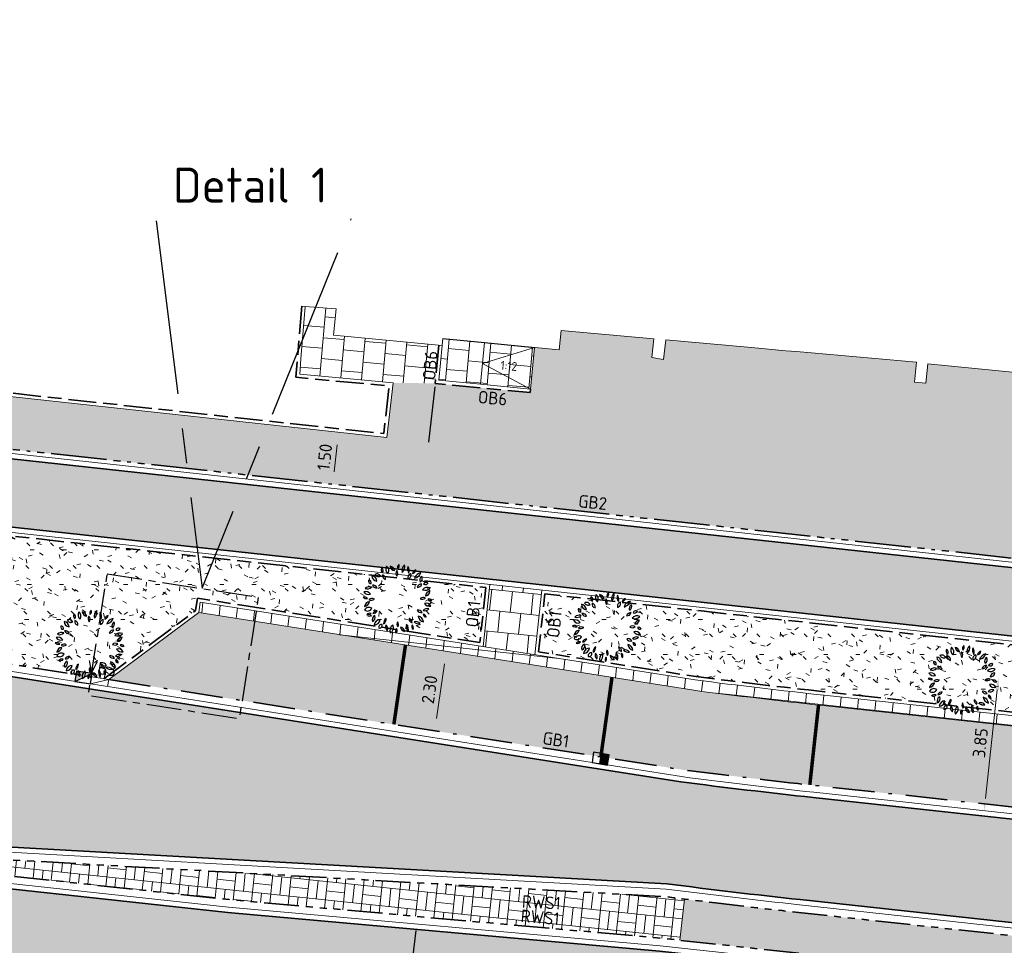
# Model space of a CAD drawing. Header units: metres. Extents: x 196651 to 397723, y 354703 to 710691.
# Tile 186 of 256: x 197932 to 197960, y 356130 to 356156. Entities that reach past the tile are written whole.
import ezdxf
from ezdxf.enums import TextEntityAlignment as Align

# ---------------------------------------------------------------- set-up
doc = ezdxf.new("R2010")
doc.units = ezdxf.units.M
doc.header["$MEASUREMENT"] = 0
for name, pattern in [('VH-GELEIDEBAND_70X200', [20, 12, -4, 0, -4]), ('VH-OPSLUITBAND_100X200', [16, 8, -2, 4, -2]), ('VH-RIJWIELPADBAND_410X225', [28, 16, -2, 2, -2, 0, -2, 2, -2]), ('VH-RWSBAND_110X220', [24, 10, -2, 2, -2, 2, -2, 2, -2]), ('VH-TROTTOIRBAND_180-200', [20, 10, -2, 2, -2, 2, -2]), ('VW-1-1_STREEP', [2, 1, -1]), ('XX-CENTER', [8, 5, -1, 1, -1])]:
    doc.linetypes.add(name, pattern=pattern)
for name, color, linetype in [('N-WE-GR-BOOM', 96, 'Continuous'), ('N-WE-RI-HWA_KOLK_GELEIDEBAND-S', 130, 'Continuous'), ('N-WE-RI-HWA_KOLK_TROTTOIR-S', 150, 'Continuous'), ('N-WE-VW-MARKERING_PARKEERVAKSCHEIDING-G', 7, 'VW-1-1_STREEP'), ('X-XX-AL-VERWIJZING_DETAIL', 3, 'XX-CENTER')]:
    doc.layers.add(name, color=color, linetype=linetype)
for name, color, linetype, lineweight in [('N-WE-GR-GRAS_BERM-A', 86, 'Continuous', 5), ('N-WE-VH-GOOT_TEGEL-G', 170, 'Continuous', 35), ('N-WE-VH-KANTOPSLUITING_GELEIDEBAND_70X200-G', 6, 'VH-GELEIDEBAND_70X200', 35), ('N-WE-VH-KANTOPSLUITING_OPSLUITBAND_100X200-G', 5, 'VH-OPSLUITBAND_100X200', 35), ('N-WE-VH-KANTOPSLUITING_RIJWIELPADBAND_410X250-G', 5, 'VH-RIJWIELPADBAND_410X225', 35), ('N-WE-VH-KANTOPSLUITING_TEKST-T', 7, 'VH-OPSLUITBAND_100X200', 35), ('N-WE-VH-KANTOPSLUITING_TROTTOIRBAND_180 200-G', 6, 'VH-TROTTOIRBAND_180-200', 35), ('N-WE-VH-KANTOPSLUITING_TROTTOIRBAND_RWS_110 220-G', 6, 'VH-RWSBAND_110X220', 35), ('N-WE-VH-KANTVERHARDING-G', 1, 'Continuous', 5), ('N-WE-VH-VERHARDING_ASFALT_DEKLAAG-G_ZWART', 252, 'Continuous', 5), ('N-WE-VH-VERHARDING_TEGEL-400X400X45-A', 252, 'Continuous', 18), ('N-WE-VH-VERHARDING_TEGEL-A', 252, 'Continuous', 5), ('N-WE-VH_BETON_PRINTBETON-A', 252, 'Continuous', 5), ('X-XX-AL-AANPIJLING-M', 7, 'Continuous', 18)]:
    doc.layers.add(name, color=color, linetype=linetype, lineweight=lineweight)
doc.layers.add('N-WE-VH-VERHARDING_ASFALT_DEKLAAG-G_ROOD', color=7, linetype='Continuous', lineweight=5, true_color=0xbf4040)
doc.layers.add('N-WE-VH-VERHARDING_BETONSTRAATSTEEN-PARKEREN_A', color=7, linetype='Continuous', lineweight=5, true_color=0x3a3a3a)
doc.layers.add('X-XX-AL-HULPLIJNEN', color=4, linetype='Continuous', lineweight=25, plot=False)
doc.styles.add('ATT', font='romans.shx')
doc.styles.add('NLCS-ISO', font='NLCS-ISO.ttf')
doc.styles.add('NLCS-ISO-M200-T18', font='NLCS-ISO.ttf')
doc.dimstyles.new('NLCS-M200-T18-PIJL', dxfattribs={"dimscale": 0.2, "dimtxt": 1.8, "dimasz": 1.8, "dimexe": 2, "dimexo": 2, "dimgap": 0.7, "dimtad": 1, "dimzin": 0, "dimdsep": 46, "dimtxsty": 'NLCS-ISO-M200-T18', "dimcen": 0, "dimdle": 2, "dimse1": 1, "dimse2": 1, "dimclrd": 256, "dimclre": 256, "dimclrt": 256, "dimadec": 1, "dimazin": 0, "dimtfac": 1, "dimtofl": 0, "dimtmove": 1, "dimatfit": 0, "dimfxl": 2, "dimfxlon": 1, "dimtfillclr": 254, "dimtolj": 1, "dimtzin": 0, "dimlwd": 18, "dimlwe": 18, "dimarcsym": 0})
pattern_1 = [(0, (0, 0), (1, 1), [0.12, -0.8]), (45, (0.4, 0.2), (-0.113137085, 1.8667619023), [0.12, -0.8]), (30, (0.08, 0.12), (0.2274613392, 1.2860254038), [0.12, -0.8]), (15, (0.32, 0.48), (0.3856270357, 0.724494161), [0.12, -0.8]), (135, (0.16, 2), (-0.02828427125, -0.6505382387), [0.12, -0.8]), (150, (1.2, 0.4), (0.2156921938, -0.5864101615), [0.12, -0.8]), (165, (0.24, 0.04), (0.1434520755, -0.7010146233), [0.12, -0.8]), (85, (0.4, 0.4), (-0.8726773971, 1.0400164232), [0.12, -0.8]), (100, (0, 0), (-1.1121176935, 0.7787131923), [0.12, -0.8])]

# ---------------------------------------------------------------- blocks, each defined once
blk = doc.blocks.new('*D1740')
at = {"layer": 'Defpoints', "color": 0, "ltscale": 0.2, "transparency": 16777216}
for p in [(197944.217, 356138.087), (197944.217, 356138.087), (197943.888, 356135.81)]:
    blk.add_point(p, dxfattribs=at)
at = {"layer": 'X-XX-AL-AANPIJLING-M', "linetype": 'Continuous', "lineweight": 18, "ltscale": 0.2, "transparency": 16777216}
blk.add_line((197943.94, 356136.166), (197944.165, 356137.73), dxfattribs=at)
at = {"layer": 'X-XX-AL-AANPIJLING-M', "ltscale": 0.2, "transparency": 16777216}
for points in [[(197944.106, 356137.739), (197944.225, 356137.722), (197944.217, 356138.087)], [(197943.88, 356136.175), (197943.999, 356136.158), (197943.888, 356135.81)]]:
    blk.add_solid(points, dxfattribs=at)
at = {"layer": 'X-XX-AL-AANPIJLING-M', "ltscale": 0.2, "transparency": 16777216, "insert": (197943.736, 356136.994), "char_height": 0.36, "attachment_point": 5, "rotation": 81.7923, "style": 'NLCS-ISO-M200-T18'}
blk.add_mtext('\\A1;2.30', dxfattribs=at)
blk = doc.blocks.new('TEKST TB')
at = {"style": 'NLCS-ISO'}
blk.add_attdef('TEKST_TROTTOIRBANDEN', text='', height=0.36, rotation=0.3407, dxfattribs=at).set_placement((0, 0), align=Align.BOTTOM_CENTER)
blk = doc.blocks.new('*D1779')
at = {"layer": 'Defpoints', "color": 0, "ltscale": 0.2, "transparency": 16777216}
for p in [(197960.057, 356137.344), (197960.057, 356137.344), (197959.641, 356133.517)]:
    blk.add_point(p, dxfattribs=at)
at = {"layer": 'X-XX-AL-AANPIJLING-M', "linetype": 'Continuous', "lineweight": 18, "ltscale": 0.2, "transparency": 16777216}
blk.add_line((197959.68, 356133.875), (197960.018, 356136.986), dxfattribs=at)
at = {"layer": 'X-XX-AL-AANPIJLING-M', "ltscale": 0.2, "transparency": 16777216}
for points in [[(197959.958, 356136.993), (197960.077, 356136.98), (197960.057, 356137.344)], [(197959.62, 356133.881), (197959.739, 356133.868), (197959.641, 356133.517)]]:
    blk.add_solid(points, dxfattribs=at)
at = {"layer": 'X-XX-AL-AANPIJLING-M', "ltscale": 0.2, "transparency": 16777216, "insert": (197959.531, 356135.465), "char_height": 0.36, "attachment_point": 5, "rotation": 83.7984, "style": 'NLCS-ISO-M200-T18'}
blk.add_mtext('\\A1;3.85', dxfattribs=at)
blk = doc.blocks.new('N-SRI-HWA-KOLK_RWS-SO')
at = {"ltscale": 0.1}
blk.add_hatch(color=256, dxfattribs=at).paths.add_polyline_path([(0, -0.75), (1.125, -0.75), (1.125, 0.75), (0, 0.75)])
blk.add_line((0, -0.75), (0, 0.75), dxfattribs=at)
at = {"flags": 128}
blk.add_lwpolyline([(-1.125, -0.75), (1.125, -0.75), (1.125, 0.75), (-1.125, 0.75)], close=True, dxfattribs=at)
at = {"ltscale": 0.1, "flags": 128}
blk.add_lwpolyline([(0, -0.75), (1.125, -0.75), (1.125, 0.75), (0, 0.75)], close=True, dxfattribs=at)
blk = doc.blocks.new('N-SRI-HWA-KOLK_TROTTOIR-SO')
blk.add_hatch(color=256).paths.add_polyline_path([(1.125, 0.75), (-1.125, 0.75), (-1.125, -0.75)])
blk.add_line((-1.125, -0.75), (1.125, 0.75))
at = {"flags": 128}
blk.add_lwpolyline([(-1.125, -0.75), (1.125, -0.75), (1.125, 0.75), (-1.125, 0.75)], close=True, dxfattribs=at)
blk = doc.blocks.new('12PPLT06')
at = {"color": 0, "linetype": 'ByBlock'}
for centre, radius, start, end in [((-0.192, 0.414), 0.0451, 146.8151, 244.0193), ((-0.25, 0.399), 0.0451, 326.8151, 64.0193), ((-0.086, 0.428), 0.0835, 149.4737, 231.7586), ((-0.21, 0.405), 0.0835, 329.4737, 51.7586), ((-0.123, 0.388), 0.0817, 12.306, 79.6849), ((-0.029, 0.486), 0.0817, 192.306, 259.6849), ((0.05, 0.45), 0.0524, 125.4093, 202.7101), ((-0.029, 0.473), 0.0524, 305.4093, 22.7101), ((0.177, 0.407), 0.114, 133.8117, 194.3077), ((-0.012, 0.461), 0.114, 313.8117, 14.3077), ((0.257, 0.429), 0.114, 163.4642, 212.7906), ((0.052, 0.4), 0.114, 343.4642, 32.7906), ((-0.379, 0.248), 0.0818, 3.3189, 83.1904), ((-0.288, 0.334), 0.0818, 183.3189, 263.1904), ((-0.298, 0.299), 0.0582, 25.4537, 116.6852), ((-0.272, 0.376), 0.0582, 205.4537, 296.6852), ((-0.162, 0.334), 0.0557, 168.8066, 257.6391), ((-0.228, 0.29), 0.0557, 348.8066, 77.6391), ((0.041, 0.368), 0.0664, 145.5248, 220.8327), ((-0.064, 0.362), 0.0664, 325.5248, 40.8327), ((0.204, 0.305), 0.0573, 103.8914, 198.9039), ((0.136, 0.342), 0.0573, 283.8914, 18.9039), ((0.197, 0.428), 0.0672, 284.1004, 348.465), ((0.279, 0.349), 0.0672, 104.1004, 168.465), ((0.223, 0.413), 0.118, 280.3005, 340.4476), ((0.355, 0.258), 0.118, 100.3005, 160.4476), ((0.38, 0.27), 0.064, 122.5817, 207.18), ((0.289, 0.295), 0.064, 302.5817, 27.18), ((-0.403, 0.088), 0.0847, 69.7201, 135.6489), ((-0.434, 0.226), 0.0847, 249.7201, 315.6489), ((-0.381, 0.255), 0.0369, 163.4933, 274.4697), ((-0.414, 0.229), 0.0369, 343.4933, 94.4697), ((-0.353, 0.134), 0.0631, 22.5723, 98.3335), ((-0.304, 0.22), 0.0631, 202.5723, 278.3335), ((0.283, 0.231), 0.0663, 266.0282, 341.3698), ((0.341, 0.144), 0.0663, 86.0282, 161.3698), ((0.43, 0.073), 0.0919, 64.7353, 140.5781), ((0.398, 0.214), 0.0919, 244.7353, 320.5781), ((0.413, 0.191), 0.0446, 59.9815, 155.6676), ((0.395, 0.248), 0.0446, 239.9815, 335.6676), ((-0.475, -0.037), 0.063, 44.2576, 108.5927), ((-0.45, 0.067), 0.063, 224.2577, 288.5927), ((-0.456, 0.025), 0.08, 30.9482, 110.5784), ((-0.415, 0.141), 0.08, 210.9482, 290.5784), ((-0.368, -0.065), 0.0699, 60.5095, 129.292), ((0.366, -0.046), 0.065, 58.8748, 131.2135), ((0.357, 0.058), 0.065, 238.8748, 311.2135), ((0.397, 0.111), 0.0659, 270.2529, 353.5221), ((0.463, 0.038), 0.0659, 90.2529, 173.5221), ((-0.386, -0.131), 0.0923, 100.8762, 165.4479), ((-0.492, -0.017), 0.0923, 280.8762, 345.4479), ((-0.411, -0.196), 0.0728, 54.9745, 151.3792), ((-0.433, -0.102), 0.0728, 234.9745, 331.3792), ((-0.378, 0.05), 0.0699, 240.5095, 309.292), ((0.425, -0.213), 0.0753, 71.3712, 141.7535), ((0.39, -0.095), 0.0753, 251.3712, 321.7535), ((0.407, -0.143), 0.0814, 29.1952, 106.7189), ((0.455, -0.025), 0.0814, 209.1952, 286.7189), ((0.45, -0.045), 0.0446, 28.1981, 112.1918), ((0.473, 0.017), 0.0446, 208.1981, 292.1918), ((-0.399, -0.266), 0.0584, 71.8192, 140.0818), ((-0.425, -0.173), 0.0584, 251.8192, 320.0818), ((-0.301, -0.3), 0.065, 113.4753, 203.456), ((-0.386, -0.266), 0.065, 293.4753, 23.456), ((-0.296, -0.233), 0.0625, 87.1724, 157.2365), ((-0.351, -0.146), 0.0625, 267.1724, 337.2365), ((-0.121, -0.348), 0.0799, 122.8873, 186.7253), ((-0.244, -0.29), 0.0799, 302.8873, 6.7253), ((0.296, -0.226), 0.0644, 28.8072, 103.9199), ((0.337, -0.133), 0.0644, 208.8072, 283.9199), ((0.392, -0.236), 0.0968, 186.5487, 256.8911), ((0.274, -0.341), 0.0968, 6.5487, 76.8911), ((0.41, -0.22), 0.0422, 179.2557, 267.6287), ((0.366, -0.262), 0.0422, 359.2557, 87.6287), ((-0.25, -0.387), 0.0888, 91.6328, 172.0268), ((-0.34, -0.286), 0.0888, 271.6328, 352.0268), ((-0.231, -0.408), 0.041, 76.5419, 193.4774), ((-0.261, -0.378), 0.041, 256.5419, 13.4774), ((-0.098, -0.398), 0.0759, 159.117, 230.3606), ((-0.218, -0.429), 0.0759, 339.117, 50.3606), ((-0.02, -0.454), 0.0906, 122.117, 201.7275), ((-0.152, -0.411), 0.0906, 302.117, 21.7275), ((0.053, -0.36), 0.0628, 148.7877, 221.5977), ((-0.048, -0.37), 0.0628, 328.7877, 41.5977), ((0.112, -0.398), 0.0705, 185.3196, 260.419), ((0.03, -0.474), 0.0705, 5.3196, 80.419), ((0.247, -0.395), 0.123, 165.2071, 218.3217), ((0.031, -0.44), 0.123, 345.2071, 38.3217), ((0.222, -0.289), 0.0586, 173.65, 254.6514), ((0.148, -0.339), 0.0586, 353.65, 74.6514), ((0.256, -0.394), 0.0536, 156.7754, 231.288), ((0.173, -0.415), 0.0536, 336.7754, 51.288), ((0.258, -0.405), 0.0806, 38.6962, 106.2415), ((0.298, -0.277), 0.0806, 218.6962, 286.2415), ((0.021, -0.467), 0.0521, 129.7475, 206.0709), ((-0.059, -0.45), 0.0521, 309.7475, 26.0709)]:
    blk.add_arc(centre, radius, start, end, dxfattribs=at)
at = {"color": 0, "linetype": 'ByBlock', "style": 'ATT'}
for tag, p, flags in [('ITEM', (-0.911, -3.046), 3), ('ROOM_NUMBER', (-0.911, -4.379), 1)]:
    blk.add_attdef(tag, p, '', height=1, dxfattribs=dict(at, flags=flags))
blk = doc.blocks.new('*D1776')
at = {"layer": 'Defpoints', "color": 0, "transparency": 16777216}
for p in [(197940.858, 356144.399), (197941.128, 356144.37), (197940.696, 356142.908)]:
    blk.add_point(p, dxfattribs=at)
at = {"layer": 'X-XX-AL-AANPIJLING-M', "linetype": 'Continuous', "lineweight": 18, "transparency": 16777216}
blk.add_line((197941.005, 356143.236), (197941.089, 356144.012), dxfattribs=at)
at = {"layer": 'X-XX-AL-AANPIJLING-M', "transparency": 16777216}
for points in [[(197941.029, 356144.018), (197941.149, 356144.005), (197941.128, 356144.37)], [(197940.945, 356143.243), (197941.064, 356143.23), (197940.966, 356142.879)]]:
    blk.add_solid(points, dxfattribs=at)
at = {"layer": 'X-XX-AL-AANPIJLING-M', "transparency": 16777216, "insert": (197940.729, 356143.659), "char_height": 0.36, "attachment_point": 5, "rotation": 83.7975, "style": 'NLCS-ISO-M200-T18'}
blk.add_mtext('\\A1;1.50', dxfattribs=at)

msp = doc.modelspace()

# ---------------------------------------------------------------- hatches: boundary and pattern name
at = {"layer": 'N-WE-GR-GRAS_BERM-A'}
h = msp.add_hatch(dxfattribs=at)
h.set_pattern_fill('AGR-GRAS_01', color=256, scale=0.04, pattern_type=2)
h.set_pattern_definition(pattern_1)
h.paths.add_polyline_path([(197921.472, 356142.513), (197921.365, 356141.531), (197922.636, 356140.614), (197922.473, 356139.115), (197923.698, 356138.981), (197934.398, 356137.301), (197937.025, 356139.257), (197937.077, 356139.613), (197945.182, 356138.34), (197945.353, 356139.917)])
h = msp.add_hatch(dxfattribs=at)
h.set_pattern_fill('AGR-GRAS_01', color=256, scale=0.04, pattern_type=2)
h.set_pattern_definition(pattern_1)
h.paths.add_polyline_path([(197963.245, 356137.973), (197947.043, 356139.734), (197946.863, 356138.076), (197951.372, 356137.368, 0.004728), (197955.069, 356136.931), (197963.037, 356136.065)])
h = msp.add_hatch(dxfattribs=at)
h.set_pattern_fill('AGR-GRAS_01', color=256, scale=0.04, pattern_type=2)
h.set_pattern_definition(pattern_1)
h.paths.add_polyline_path([(198023.675, 356118.823), (197974.173, 356123.589), (197950.023, 356126.213), (197937.637, 356127.317), (197884.311, 356133.112, 0.003613), (197882.76, 356133.269, 0.318684), (197874.942, 356128.759), (197875.896, 356128.785, 0.015836), (197877.154, 356128.86), (197885.774, 356129.648, -0.026297), (197888.621, 356129.758), (197906.377, 356129.508, -0.005309), (197908.576, 356129.454), (197908.577, 356129.474), (197909.576, 356129.434), (197909.576, 356129.434, -0.015826), (197916.115, 356128.932), (197936.647, 356126.701, 0.004591), (197938.472, 356126.519), (197950.545, 356125.431), (197951.541, 356125.342), (197955.595, 356124.976, -0.004591), (197957.489, 356124.788), (197996.208, 356120.581), (197997.2, 356120.453, -0.008349), (198000.633, 356120.022), (198012.841, 356118.281), (198022.11, 356116.959), (198022.124, 356117.058), (198023.114, 356116.917), (198023.51, 356116.861)])
h = msp.add_hatch(dxfattribs=at)
h.set_pattern_fill('AGR-GRAS_01', color=256, scale=0.04, pattern_type=2)
h.set_pattern_definition(pattern_1)
h.paths.add_polyline_path([(198024.325, 356126.802), (197995.763, 356127.366, -0.027831), (197973.188, 356128.554), (197954.324, 356130.604, -0.004123), (197951.044, 356130.988), (197950.916, 356129.808), (197974.565, 356127.238), (198024.017, 356123.135)])
at = {"layer": 'N-WE-VH-VERHARDING_ASFALT_DEKLAAG-G_ROOD'}
h = msp.add_hatch(color=256, dxfattribs=at)
edge = h.paths.add_edge_path()
edge.add_line((198011.035, 356135.928), (198028.243, 356135.984))
edge.add_line((198028.243, 356135.984), (198028.262, 356137.934))
edge.add_line((198028.262, 356137.934), (198011.033, 356137.878))
edge.add_line((198011.033, 356137.878), (198004.892, 356137.884))
edge.add_line((198004.892, 356137.884), (197983.514, 356137.818))
edge.add_arc((197983.483, 356147.968), 10.15, 261.1344, 270.176, ccw=False)
edge.add_line((197981.919, 356137.94), (197977.563, 356138.619))
edge.add_arc((197976.045, 356128.887), 9.85, 81.1344, 83.7975)
edge.add_line((197977.109, 356138.679), (197888.852, 356148.271))
edge.add_arc((197885.924, 356121.329), 27.1, 83.7975, 85.1019)
edge.add_line((197888.238, 356148.33), (197859.362, 356150.805))
edge.add_arc((197857.788, 356133.778), 17.1, 84.719, 95.045)
edge.add_line((197856.284, 356150.811), (197850.844, 356150.331))
edge.add_arc((197855.911, 356080.272), 70.242, 94.13713, 102.28686)
edge.add_line((197840.963, 356148.905), (197836.009, 356147.655))
edge.add_arc((197843.558, 356117.743), 30.85, 104.1635, 114.284)
edge.add_line((197830.87, 356145.863), (197815.858, 356139.09))
edge.add_line((197815.858, 356139.09), (197816.66, 356137.312))
edge.add_line((197816.66, 356137.312), (197831.672, 356144.086))
edge.add_arc((197843.558, 356117.743), 28.9, 104.1635, 114.284, ccw=False)
edge.add_line((197836.486, 356145.764), (197841.409, 356147.007))
edge.add_arc((197855.911, 356080.272), 68.292, 94.12426, 102.26025, ccw=False)
edge.add_line((197850.999, 356148.387), (197856.456, 356148.869))
edge.add_arc((197857.788, 356133.778), 15.15, 84.6951, 95.045, ccw=False)
edge.add_line((197859.189, 356148.863), (197888.072, 356146.387))
edge.add_arc((197885.924, 356121.329), 25.15, 83.7975, 85.1019, ccw=False)
edge.add_line((197888.642, 356146.332), (197976.899, 356136.74))
edge.add_arc((197976.045, 356128.887), 7.9, 81.1344, 83.7975, ccw=False)
edge.add_line((197977.263, 356136.692), (197981.618, 356136.013))
edge.add_arc((197983.483, 356147.968), 12.1, 261.1344, 270.176)
edge.add_line((197983.52, 356135.868), (198004.894, 356135.934))
edge.add_line((198004.894, 356135.934), (198011.035, 356135.928))
edge = h.paths.add_edge_path()
edge.add_arc((197735.003, 356097.342), 2.15, 118.9535, 140.4824)
edge.add_line((197733.345, 356098.71), (197731.522, 356097.701))
edge.add_arc((197719.855, 356118.789), 24.1, 293.8738, 298.9535, ccw=False)
edge.add_line((197729.609, 356096.751), (197729.231, 356096.584))
edge.add_arc((197729.054, 356095.959), 0.65, 74.1587, 113.8738)
edge.add_line((197728.791, 356096.553), (197708.133, 356087.41))
edge.add_arc((197831.421, 355808.854), 304.62, 113.87385, 126.26105)
edge.add_arc((197652.52, 356052.745), 2.15, 126.2609, 147.8646)
edge.add_arc((197831.421, 355808.854), 304.47, 126.41002, 127.37279)
edge.add_arc((197651.312, 356044.658), 7.75, 127.3728, 128.3922)
edge.add_arc((197646.718, 356049.603), 1.15, 100.9725, 132.9621)
edge.add_arc((197651.312, 356044.658), 7.9, 132.9021, 137.2814)
edge.add_line((197645.508, 356050.017), (197644.998, 356049.465))
edge.add_line((197644.998, 356049.465), (197643.565, 356050.788))
edge.add_line((197643.565, 356050.788), (197644.075, 356051.34))
edge.add_arc((197651.312, 356044.658), 9.85, 127.3728, 137.2815, ccw=False)
edge.add_arc((197831.421, 355808.854), 306.57, 113.87385, 127.37279, ccw=False)
edge.add_line((197707.344, 356089.193), (197728.759, 356098.671))
edge.add_arc((197719.855, 356118.789), 22, 293.8738, 298.9535)
edge.add_line((197730.506, 356099.539), (197734.603, 356101.806))
edge.add_arc((197748.158, 356077.305), 28, 113.5265, 118.9535, ccw=False)
edge.add_line((197736.981, 356102.978), (197748.679, 356108.071))
edge.add_line((197748.679, 356108.071), (197786.992, 356124.869))
edge.add_arc((197778.901, 356143.323), 20.15, 293.6748, 307.6944)
edge.add_arc((197803.364, 356111.676), 19.85, 114.284, 127.7136, ccw=False)
edge.add_line((197795.2, 356129.769), (197815.858, 356139.09))
edge.add_line((197815.858, 356139.09), (197816.66, 356137.312))
edge.add_line((197816.66, 356137.312), (197814.823, 356136.484))
edge.add_arc((197815.708, 356134.524), 2.15, 114.284, 135.8129)
edge.add_line((197814.166, 356136.022), (197808.312, 356133.381))
edge.add_arc((197808.415, 356131.234), 2.15, 92.7551, 114.284)
edge.add_line((197807.531, 356133.193), (197796.002, 356127.992))
edge.add_arc((197803.364, 356111.676), 17.9, 114.284, 127.7039)
edge.add_arc((197778.901, 356143.323), 22.1, 293.6748, 307.7039, ccw=False)
edge.add_line((197787.775, 356123.083), (197760.165, 356110.978))
edge.add_line((197760.165, 356110.978), (197749.46, 356106.284))
edge.add_line((197749.46, 356106.284), (197737.759, 356101.19))
edge.add_arc((197748.158, 356077.305), 26.05, 113.5265, 118.9535)
edge.add_line((197735.547, 356100.099), (197733.962, 356099.223))
at = {"layer": 'N-WE-VH-VERHARDING_ASFALT_DEKLAAG-G_ZWART'}
h = msp.add_hatch(color=256, dxfattribs=at)
h.paths.add_polyline_path([(198025.371, 356127.005), (198025.37, 356127.001), (198025.371, 356127.001)])
edge = h.paths.add_edge_path()
edge.add_line((197885.602, 356137.538), (197885.548, 356137.041))
edge.add_line((197885.548, 356137.041), (197923.043, 356132.967))
edge.add_line((197923.043, 356132.967), (197950.537, 356131.425))
edge.add_arc((197975.953, 356329.652), 199.85, 262.69345, 263.79843)
edge.add_line((197954.364, 356130.972), (197973.228, 356128.922))
edge.add_arc((197995.142, 356330.585), 202.85, 263.79843, 270.17646)
edge.add_line((197995.766, 356127.736), (198024.577, 356127.167))
edge.add_line((198024.577, 356127.167), (198024.889, 356130.879))
edge.add_line((198024.889, 356130.879), (198011.043, 356130.708))
edge.add_line((198011.043, 356130.708), (198004.902, 356130.714))
edge.add_line((198004.902, 356130.714), (197995.758, 356130.686))
edge.add_arc((197995.144, 356330.585), 199.9, 263.79843, 270.17598, ccw=False)
edge.add_line((197973.549, 356131.855), (197954.739, 356133.899))
edge.add_arc((197976.334, 356332.629), 199.9, 262.70225, 263.79843, ccw=False)
edge.add_line((197950.942, 356134.348), (197923.652, 356138.634))
edge.add_line((197923.652, 356138.634), (197890.878, 356142.196))
edge.add_line((197890.878, 356142.196), (197890.828, 356141.741))
edge.add_line((197890.828, 356141.741), (197889.493, 356140.667))
edge.add_line((197889.493, 356140.667), (197885.602, 356137.538))
msp.add_hatch(color=256, dxfattribs=at).paths.add_polyline_path([(197937.955, 356130.602), (197884.401, 356136.422), (197884.327, 356133.462), (197937.67, 356127.666), (197949.65, 356126.598), (197974.206, 356123.937), (198023.902, 356119.153), (198024.205, 356122.748), (197974.529, 356126.869), (197950.331, 356129.499)])
at = {"layer": 'N-WE-VH-VERHARDING_BETONSTRAATSTEEN-PARKEREN_A'}
h = msp.add_hatch(dxfattribs=at)
h.set_pattern_fill('AVH-BSS_KEIFORMAAT_ELLEBOOG', color=256, scale=2, angle=84, style=0, pattern_type=2)
h.set_pattern_definition([(84, (0, 0), (-0.18689862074, 0.23080057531), [0.63, -0.21]), (354, (-0.4177, 0.0439), (-0.18689862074, 0.23080057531), [0.63, -0.21])])
h.paths.add_polyline_path([(197936.786, 356136.926), (197942.713, 356135.995), (197943.046, 356138.271), (197937.121, 356139.201), (197934.536, 356137.279)])
h.paths.add_polyline_path([(197942.713, 356135.995), (197948.649, 356135.062), (197948.969, 356137.34), (197943.046, 356138.271)])
edge = h.paths.add_edge_path()
edge.add_arc((197976.334, 356332.629), 199.55, 262.70368, 263.75943)
edge.add_line((197954.642, 356134.261), (197954.892, 356136.548))
edge.add_arc((197976.334, 356332.629), 197.25, 262.71316, 263.75942, ccw=False)
edge.add_line((197951.315, 356136.972), (197948.969, 356137.34))
edge.add_line((197948.969, 356137.34), (197948.649, 356135.062))
edge.add_line((197948.649, 356135.062), (197950.991, 356134.695))
edge = h.paths.add_edge_path()
edge.add_line((197954.777, 356134.246), (197960.608, 356133.613))
edge.add_line((197960.608, 356133.613), (197960.857, 356135.899))
edge.add_line((197960.857, 356135.899), (197955.026, 356136.533))
edge.add_arc((197976.334, 356332.628), 197.25, 263.75942, 263.79843, ccw=False)
edge.add_line((197954.892, 356136.548), (197954.642, 356134.261))
edge.add_arc((197976.334, 356332.629), 199.551, 263.75943, 263.79843)
h.paths.add_polyline_path([(197960.608, 356133.613), (197966.573, 356132.965), (197966.822, 356135.251), (197960.857, 356135.899)])
h.paths.add_polyline_path([(197966.573, 356132.965), (197972.538, 356132.317), (197972.786, 356134.603), (197966.822, 356135.251)])
edge = h.paths.add_edge_path()
edge.add_line((197972.538, 356132.317), (197973.587, 356132.203))
edge.add_arc((197995.144, 356330.585), 199.55, 263.79843, 265.2293)
edge.add_line((197978.548, 356131.726), (197978.739, 356134.018))
edge.add_arc((197995.144, 356330.585), 197.25, 263.79843, 265.22929, ccw=False)
edge.add_line((197973.836, 356134.489), (197972.786, 356134.603))
edge.add_line((197972.786, 356134.603), (197972.538, 356132.317))
edge = h.paths.add_edge_path()
edge.add_arc((197995.144, 356330.585), 199.55, 265.2293, 266.96553)
edge.add_line((197984.58, 356131.315), (197984.702, 356133.611))
edge.add_arc((197995.144, 356330.585), 197.25, 265.22929, 266.96553, ccw=False)
edge.add_line((197978.739, 356134.018), (197978.548, 356131.726))
edge = h.paths.add_edge_path()
edge.add_arc((197995.144, 356330.585), 199.55, 266.96553, 268.70177)
edge.add_line((197990.623, 356131.086), (197990.675, 356133.385))
edge.add_arc((197995.144, 356330.585), 197.25, 266.96553, 268.70176, ccw=False)
edge.add_line((197984.702, 356133.611), (197984.58, 356131.315))
edge = h.paths.add_edge_path()
edge.add_line((197995.757, 356131.036), (197996.662, 356131.038))
edge.add_line((197996.662, 356131.038), (197996.655, 356133.338))
edge.add_line((197996.655, 356133.338), (197995.75, 356133.336))
edge.add_arc((197995.144, 356330.585), 197.25, 268.70176, 270.17598, ccw=False)
edge.add_line((197990.675, 356133.385), (197990.623, 356131.086))
edge.add_arc((197995.144, 356330.585), 199.55, 268.70177, 270.17598)
h.paths.add_polyline_path([(197996.662, 356131.038), (198002.662, 356131.057), (198004.962, 356131.064), (198002.655, 356133.357), (197996.655, 356133.338)])
at = {"layer": 'N-WE-VH-VERHARDING_TEGEL-400X400X45-A'}
h = msp.add_hatch(dxfattribs=at)
h.set_pattern_fill('AVH-TEGEL_300X300_BLOK', color=256, scale=1.666, angle=353.8, style=2, pattern_type=2)
h.set_pattern_definition([(353.8, (0.0388, 0.24697), (0.053978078, 0.4968766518), []), (83.8, (0.0388, 0.24697), (-0.4968766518, 0.053978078), [])])
edge = h.paths.add_edge_path()
edge.add_line((198002.654, 356133.657), (197995.749, 356133.636))
edge.add_arc((197995.144, 356330.585), 196.95, 263.79843, 270.17598, ccw=False)
edge.add_line((197973.868, 356134.787), (197955.058, 356136.831))
edge.add_arc((197976.334, 356332.629), 196.95, 262.71441, 263.79843, ccw=False)
edge.add_line((197951.358, 356137.269), (197937.162, 356139.499))
edge.add_line((197937.162, 356139.499), (197937.121, 356139.201))
edge.add_line((197937.121, 356139.201), (197951.319, 356136.971))
edge.add_arc((197976.373, 356332.876), 197.5, 262.71212, 263.79843)
edge.add_line((197955.038, 356136.531), (197973.847, 356134.488))
edge.add_arc((197995.183, 356330.832), 197.5, 263.79843, 270.17598)
edge.add_line((197995.789, 356133.333), (198002.655, 356133.357))
edge.add_line((198002.655, 356133.357), (198002.654, 356133.657))
at = {"layer": 'N-WE-VH-VERHARDING_TEGEL-A'}
h = msp.add_hatch(dxfattribs=at)
h.set_pattern_fill('AVH-TEGEL_300X300_HALFST', color=256, scale=2, angle=173, style=0, pattern_type=2)
h.set_pattern_definition([(173, (0, 0), (-0.632088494, -0.22464223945), [0.6, -0.6]), (263, (0, 0), (0.595527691, -0.073121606), [])])
edge = h.paths.add_edge_path()
edge.add_line((197964.238, 356145.208), (197964.119, 356143.913))
edge.add_line((197964.119, 356143.913), (197961.391, 356144.163))
edge.add_line((197961.391, 356144.163), (197961.51, 356145.458))
edge.add_line((197961.51, 356145.458), (197960.71, 356145.531))
edge.add_line((197960.71, 356145.531), (197960.738, 356146.06))
edge.add_line((197960.738, 356146.06), (197958.024, 356146.329))
edge.add_line((197958.024, 356146.329), (197957.969, 356145.775))
edge.add_line((197957.969, 356145.775), (197957.648, 356145.804))
edge.add_line((197957.648, 356145.804), (197957.699, 356146.38))
edge.add_line((197957.699, 356146.38), (197954.264, 356146.688))
edge.add_line((197954.264, 356146.688), (197953.951, 356146.699))
edge.add_line((197953.951, 356146.699), (197952.968, 356146.796))
edge.add_line((197952.968, 356146.796), (197950.509, 356147.014))
edge.add_line((197950.509, 356147.014), (197950.445, 356146.459))
edge.add_line((197950.445, 356146.459), (197950.113, 356146.509))
edge.add_line((197950.113, 356146.509), (197950.173, 356147.046))
edge.add_line((197950.173, 356147.046), (197947.515, 356147.282))
edge.add_line((197947.515, 356147.282), (197947.455, 356146.734))
edge.add_line((197947.455, 356146.734), (197946.744, 356146.802))
edge.add_line((197946.744, 356146.802), (197946.629, 356145.508))
edge.add_line((197946.629, 356145.508), (197945.287, 356145.637))
edge.add_line((197945.287, 356145.637), (197943.893, 356145.771))
edge.add_line((197943.893, 356145.771), (197942.689, 356145.785))
edge.add_line((197942.689, 356145.785), (197942.512, 356144.225))
edge.add_line((197942.512, 356144.225), (197923.356, 356146.301))
edge.add_line((197923.356, 356146.301), (197921.738, 356148.17))
edge.add_line((197921.738, 356148.17), (197921.896, 356149.889))
edge.add_line((197921.896, 356149.889), (197920.134, 356150.052))
edge.add_line((197920.134, 356150.052), (197919.95, 356148.111))
edge.add_line((197919.95, 356148.111), (197919.633, 356145.197))
edge.add_line((197919.633, 356145.197), (197977.139, 356138.947))
edge.add_arc((197976.045, 356128.887), 10.12, 81.1344, 83.7975, ccw=False)
edge.add_line((197977.605, 356138.886), (197981.624, 356138.259))
edge.add_line((197981.624, 356138.259), (197981.774, 356139.643))
edge.add_line((197981.774, 356139.643), (197980.64, 356140.821))
edge.add_line((197980.64, 356140.821), (197980.752, 356143.489))
edge.add_line((197980.752, 356143.489), (197980.774, 356143.675))
edge.add_line((197980.774, 356143.675), (197977.425, 356143.991))
edge.add_line((197977.425, 356143.991), (197977.467, 356144.48))
edge.add_line((197977.467, 356144.48), (197974.785, 356144.704))
edge.add_line((197974.785, 356144.704), (197974.754, 356144.241))
edge.add_line((197974.754, 356144.241), (197974.409, 356144.268))
edge.add_line((197974.409, 356144.268), (197974.444, 356144.742))
edge.add_line((197974.444, 356144.742), (197970.996, 356145.082))
edge.add_line((197970.996, 356145.082), (197970.93, 356144.586))
edge.add_line((197970.93, 356144.586), (197970.632, 356144.61))
edge.add_line((197970.632, 356144.61), (197970.672, 356145.099))
edge.add_line((197970.672, 356145.099), (197967.332, 356145.413))
edge.add_line((197967.332, 356145.413), (197967.273, 356144.919))
edge.add_line((197967.273, 356144.919), (197966.956, 356144.946))
edge.add_line((197966.956, 356144.946), (197967.016, 356145.493))
edge.add_line((197967.016, 356145.493), (197964.281, 356145.751))
edge.add_line((197964.281, 356145.751), (197964.238, 356145.208))
h = msp.add_hatch(dxfattribs=at)
h.set_pattern_fill('AVH-TEGEL_300X300_HALFST', color=256, scale=2, angle=175, style=0, pattern_type=2)
h.set_pattern_definition([(175, (0, 0), (-0.62386354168, -0.24656496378), [0.6, -0.6]), (265, (0, 0), (0.59771681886, -0.05229344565), [])])
h.paths.add_polyline_path([(197943.998, 356146.867), (197940.984, 356147.15), (197941.055, 356147.903), (197940.171, 356147.977), (197940.049, 356146.477), (197940.014, 356146.036), (197942.689, 356145.785), (197943.893, 356145.771)])
h = msp.add_hatch(dxfattribs=at)
h.set_pattern_fill('AVH-TEGEL_300X300_HALFST', color=256, scale=2, angle=175, style=0, pattern_type=2)
h.set_pattern_definition([(175, (0, 0), (-0.62386354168, -0.24656496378), [0.6, -0.6]), (265, (0, 0), (0.59771681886, -0.05229344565), [])])
h.paths.add_polyline_path([(197944.002, 356145.861), (197946.629, 356145.608), (197946.744, 356146.802), (197945.311, 356146.94), (197944.117, 356147.055), (197944.098, 356146.858)])
h = msp.add_hatch(dxfattribs=at)
h.set_pattern_fill('AVH-TEGEL_300X300_HALFST', color=256, scale=2, angle=84, style=0, pattern_type=2)
h.set_pattern_definition([(84, (197945.18923, 356133.8683), (-0.2356395, 0.6280717), [0.6, -0.6]), (174, (197945.1892, 356133.8683), (-0.062717, -0.596713), [])])
edge = h.paths.add_edge_path()
edge.add_arc((197995.144, 356330.585), 196.95, 264.14592, 264.58311)
edge.add_line((197976.551, 356134.514), (197976.776, 356136.603))
edge.add_line((197976.776, 356136.603), (197975.284, 356136.765))
edge.add_line((197975.284, 356136.765), (197975.056, 356134.662))
h.paths.add_polyline_path([(197963.126, 356135.955), (197964.617, 356135.793), (197964.846, 356137.899), (197963.355, 356138.061)])
h.paths.add_polyline_path([(197945.27, 356138.225), (197946.754, 356137.992), (197946.955, 356139.844), (197945.464, 356140.006)])
at = {"layer": 'N-WE-VH_BETON_PRINTBETON-A'}
h = msp.add_hatch(dxfattribs=at)
h.set_pattern_fill('AVH-BSS_KEIFORMAAT_BLOK', color=256, scale=2.5, angle=174, style=0, pattern_type=2)
h.set_pattern_definition([(174, (192530.86267, 422217.27925), (-0.0548774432, -0.522123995), []), (174, (192530.83523, 422217.0182), (-0.5770014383, -0.467246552), [0.525, -0.525]), (264, (192530.86267, 422217.27925), (0.522123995, -0.0548774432), []), (264, (192531.12373, 422217.2518), (0.467246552, -0.5770014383), [0.525, -0.525])])
h.paths.add_polyline_path([(197950.365, 356129.867), (197950.916, 356129.808), (197951.044, 356130.988, -0.000682), (197950.503, 356131.057), (197923.013, 356132.598), (197937.992, 356130.971)])

# ---------------------------------------------------------------- linework, layer by layer
at = {"layer": 'N-WE-VH-GOOT_TEGEL-G', "flags": 128}
for points in [[(197859.362, 356150.805), (197888.238, 356148.33, -0.005692), (197888.852, 356148.271), (197919.604, 356144.929), (197977.109, 356138.679, -0.01162), (197977.563, 356138.619), (197981.919, 356137.94, 0.039472), (197983.514, 356137.818), (198004.892, 356137.884), (198011.033, 356137.878), (198021.432, 356137.912), (198031.277, 356137.944, 0.349206), (198041.141, 356145.842), (198043.496, 356156.195)], [(197921.399, 356142.772), (197976.899, 356136.74, -0.01162), (197977.263, 356136.692), (197981.618, 356136.013, 0.039472), (197983.52, 356135.868), (198004.894, 356135.934), (198011.035, 356135.928), (198028.228, 356135.984, -0.439962), (198029.378, 356134.738), (198029.068, 356131.048)], [(197889.554, 356142.34), (197923.183, 356138.685, -0.011891), (197924.118, 356138.561), (197950.942, 356134.348, 0.004783), (197954.739, 356133.899), (197973.549, 356131.855, 0.027835), (197995.758, 356130.686), (198004.902, 356130.714), (198011.043, 356130.708), (198026.63, 356130.901), (198029.068, 356131.048)], [(198028.569, 356126.908), (198025.444, 356127.15), (197995.766, 356127.736, -0.027837), (197973.228, 356128.922), (197954.364, 356130.972, -0.004821), (197950.537, 356131.425), (197923.043, 356132.967), (197883.362, 356137.279, 0.015935), (197876.202, 356137.816, 1), (197876.17, 356137.077, -0.015934), (197883.282, 356136.543), (197937.955, 356130.602), (197950.331, 356129.499), (197974.529, 356126.869), (198024.333, 356122.737), (198028.199, 356122.504)]]:
    msp.add_lwpolyline(points, format="xyb", dxfattribs=at)
at = {"layer": 'N-WE-VH-KANTOPSLUITING_GELEIDEBAND_70X200-G', "ltscale": 0.1, "flags": 128}
msp.add_lwpolyline([(197934.536, 356137.279), (197936.292, 356137.003), (197936.786, 356136.926), (197950.991, 356134.695, 0.004777), (197954.777, 356134.246), (197973.587, 356132.203, 0.027835), (197995.757, 356131.036), (198002.662, 356131.057), (198003.162, 356131.058), (198004.901, 356131.064), (198004.962, 356131.064)], format="xyb", dxfattribs=at)
at = {"layer": 'N-WE-VH-KANTOPSLUITING_OPSLUITBAND_100X200-G', "ltscale": 0.1, "flags": 128}
for points in [[(197940.07, 356147.986), (197939.906, 356145.945), (197942.578, 356145.695), (197942.423, 356144.33), (197923.406, 356146.396), (197921.814, 356148.235)], [(197943.998, 356146.868), (197943.893, 356145.771), (197945.186, 356145.646), (197946.62, 356145.508), (197946.629, 356145.608)], [(197934.398, 356137.301), (197937.025, 356139.257), (197937.077, 356139.613), (197945.182, 356138.34), (197945.353, 356139.917), (197921.472, 356142.513), (197921.365, 356141.531), (197922.636, 356140.614), (197922.522, 356139.562)]]:
    msp.add_lwpolyline(points, dxfattribs=at)
msp.add_lwpolyline([(197963.037, 356136.065), (197955.069, 356136.931, -0.004728), (197951.372, 356137.368), (197946.863, 356138.076), (197947.043, 356139.734), (197963.245, 356137.973)], format="xyb", close=True, dxfattribs=at)
at = {"layer": 'N-WE-VH-KANTOPSLUITING_RIJWIELPADBAND_410X250-G', "ltscale": 0.1, "flags": 128}
msp.add_lwpolyline([(197921.349, 356145.011), (197974.156, 356139.271)], dxfattribs=at)
at = {"layer": 'N-WE-VH-KANTOPSLUITING_TROTTOIRBAND_180 200-G', "ltscale": 0.1, "flags": 128}
msp.add_lwpolyline([(197922.473, 356139.115), (197923.22, 356139.033, -0.011891), (197924.173, 356138.907), (197934.042, 356137.357)], format="xyb", dxfattribs=at)
at = {"layer": 'N-WE-VH-KANTOPSLUITING_TROTTOIRBAND_RWS_110 220-G', "ltscale": 0.1, "flags": 128}
msp.add_lwpolyline([(197923.013, 356132.598), (197950.503, 356131.057, 0.004805), (197954.324, 356130.604), (197973.188, 356128.554, 0.027831), (197995.763, 356127.366), (198024.325, 356126.802), (198024.017, 356123.135), (197974.565, 356127.238), (197950.365, 356129.867), (197937.992, 356130.971), (197923.013, 356132.598)], format="xyb", dxfattribs=at)
at = {"layer": 'N-WE-VH-KANTVERHARDING-G', "flags": 128}
for points in [[(197940.049, 356146.477), (197940.014, 356146.036), (197942.689, 356145.785), (197942.512, 356144.219), (197923.356, 356146.301), (197921.738, 356148.17), (197921.896, 356149.889)], [(197940.049, 356146.477), (197940.171, 356147.977), (197941.055, 356147.903), (197940.984, 356147.15), (197944.098, 356146.858), (197944.117, 356147.055), (197947.455, 356146.734), (197947.515, 356147.282), (197950.173, 356147.046), (197950.113, 356146.509), (197950.445, 356146.459), (197950.509, 356147.014), (197952.968, 356146.796), (197953.951, 356146.699), (197954.264, 356146.688), (197957.699, 356146.38), (197957.648, 356145.804), (197957.969, 356145.775), (197958.024, 356146.329), (197960.738, 356146.06)], [(197940.171, 356147.977), (197940.07, 356147.986)], [(197940.984, 356147.15), (197944.098, 356146.858)], [(197944.098, 356146.858), (197944.002, 356145.861), (197945.196, 356145.746), (197946.629, 356145.608), (197946.744, 356146.802)], [(197945.27, 356138.225), (197945.464, 356140.006)], [(197946.754, 356137.992), (197946.955, 356139.844)], [(197934.042, 356137.357), (197934.011, 356137.159)], [(197934.011, 356137.159), (197934.536, 356137.279)], [(197934.042, 356137.357), (197934.536, 356137.279)], [(197934.536, 356137.279), (197934.505, 356137.082)], [(197951.044, 356130.988), (197950.916, 356129.808)]]:
    msp.add_lwpolyline(points, dxfattribs=at)
for points in [[(197889.57, 356142.489), (197923.199, 356138.835, -0.011891), (197924.142, 356138.709), (197950.963, 356134.497, 0.00478), (197954.756, 356134.048), (197973.565, 356132.004, 0.027835), (197995.757, 356130.836), (198004.901, 356130.864), (198011.042, 356130.858), (198026.624, 356131.051), (198028.929, 356131.19)], [(197921.383, 356142.623), (197976.883, 356136.591, -0.01162), (197977.24, 356136.544), (197981.595, 356135.865, 0.039472), (197983.52, 356135.718), (198004.894, 356135.784), (198011.035, 356135.778), (198028.229, 356135.834, -0.439962), (198029.228, 356134.75), (198027.924, 356119.235, -0.431241), (198024.511, 356116.516), (198012.827, 356118.182), (198000.618, 356119.923, 0.008349), (197997.189, 356120.354), (197957.476, 356124.669, 0.004591), (197955.585, 356124.857), (197938.461, 356126.4, -0.004591), (197936.634, 356126.582), (197916.102, 356128.813, 0.02355)], [(197934.536, 356137.279), (197937.118, 356139.202), (197937.161, 356139.499), (197951.358, 356137.269, 0.00473), (197955.058, 356136.831), (197973.868, 356134.787, 0.027835), (197995.749, 356133.636), (198002.654, 356133.657), (198002.655, 356133.357), (198004.962, 356131.064)], [(197937.118, 356139.202), (197951.315, 356136.972, 0.004735), (197955.026, 356136.533), (197973.836, 356134.489, 0.027835), (197995.75, 356133.336), (198002.655, 356133.357)], [(198028.557, 356126.758), (198025.437, 356127), (197995.765, 356127.586, -0.027835), (197973.212, 356128.773), (197954.348, 356130.823, -0.004815), (197950.523, 356131.276), (197923.031, 356132.818), (197883.346, 356137.13, 0.015935), (197876.196, 356137.666, 1), (197876.177, 356137.227, -0.015934), (197883.298, 356136.692), (197937.97, 356130.752), (197950.346, 356129.648), (197974.544, 356127.019), (198024.344, 356122.887)], [(197876.196, 356137.666, -0.015935), (197883.346, 356137.13), (197923.031, 356132.818), (197950.523, 356131.276)]]:
    msp.add_lwpolyline(points, format="xyb", dxfattribs=at)
at = {"layer": 'N-WE-VH-VERHARDING_TEGEL-A', "flags": 128}
for points in [[(197945.311, 356146.94), (197945.196, 356145.746)], [(197945.253, 356146.343), (197946.744, 356146.802)], [(197945.253, 356146.343), (197946.629, 356145.608)]]:
    msp.add_lwpolyline(points, dxfattribs=at)
at = {"layer": 'N-WE-VW-MARKERING_PARKEERVAKSCHEIDING-G', "ltscale": 0.2, "const_width": 0.1, "flags": 128}
for points in [[(197943.046, 356138.271), (197942.713, 356135.995)], [(197948.969, 356137.34), (197948.649, 356135.062)], [(197954.892, 356136.548), (197954.642, 356134.261)]]:
    msp.add_lwpolyline(points, dxfattribs=at)
at = {"layer": 'X-XX-AL-HULPLIJNEN', "flags": 128}
for points in [[(197944.117, 356147.055), (197945.311, 356146.94), (197946.744, 356146.802)], [(197943.884, 356145.673), (197943.705, 356144.09)]]:
    msp.add_lwpolyline(points, dxfattribs=at)
at = {"layer": 'X-XX-AL-HULPLIJNEN', "color": 3, "flags": 128}
msp.add_lwpolyline([(197943.346, 356130.083), (197942.539, 356123.425)], dxfattribs=at)
at = {"layer": 'X-XX-AL-VERWIJZING_DETAIL', "ltscale": 0.2, "flags": 128}
msp.add_lwpolyline([(197934.493, 356140.308), (197938.827, 356139.643), (197938.279, 356136.155), (197933.946, 356136.821)], close=True, dxfattribs=at)

# ---------------------------------------------------------------- block references
at = {"layer": 'N-WE-GR-BOOM', "xscale": 2, "yscale": 2, "zscale": 2}
for p in [(197942.821, 356139.594), (197948.83, 356138.779), (197933.994, 356138.284), (197959.024, 356137.267)]:
    msp.add_blockref('12PPLT06', p, dxfattribs=at)
at = {"layer": 'N-WE-RI-HWA_KOLK_GELEIDEBAND-S', "xscale": 0.2000000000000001, "yscale": 0.2000000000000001, "zscale": 0.2000000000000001, "rotation": 351.0733119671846}
msp.add_blockref('N-SRI-HWA-KOLK_RWS-SO', (197948.642, 356135.013), dxfattribs=at)
at = {"layer": 'N-WE-RI-HWA_KOLK_TROTTOIR-S', "xscale": 0.2000000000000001, "yscale": 0.2000000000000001, "zscale": 0.2000000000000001, "rotation": 351.0733119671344}
msp.add_blockref('N-SRI-HWA-KOLK_TROTTOIR-SO', (197933.812, 356137.342), dxfattribs=at)
at = {"layer": 'N-WE-VH-KANTOPSLUITING_TEKST-T'}
for p, rotation, values in [((197944.041, 356146.261), 84.5086124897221, {'TEKST_TROTTOIRBANDEN': 'OB6'}), ((197945.52, 356145.062), 354.5014139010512, {'TEKST_TROTTOIRBANDEN': 'OB6'}), ((197948.386, 356142.072), 353.7974518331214, {'TEKST_TROTTOIRBANDEN': 'GB2'}), ((197945.268, 356139.129), 83.79745183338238, {'TEKST_TROTTOIRBANDEN': 'OB1'}), ((197947.599, 356138.832), 83.79745183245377, {'TEKST_TROTTOIRBANDEN': 'OB1'}), ((197934.289, 356137.318), 351.0733119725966, {'TEKST_TROTTOIRBANDEN': 'VB3'}), ((197947.318, 356135.271), 351.0733119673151, {'TEKST_TROTTOIRBANDEN': 'GB1'}), ((197946.929, 356130.606), 356.7900933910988, {'TEKST_TROTTOIRBANDEN': 'RWS1'}), ((197946.884, 356130.178), 354.9052305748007, {'TEKST_TROTTOIRBANDEN': 'RWS1'})]:
    msp.add_blockref('TEKST TB', p, dxfattribs=dict(at, rotation=rotation)).add_auto_attribs(values)
ref = msp.add_blockref('TEKST TB', (197945.993, 356146.071), dxfattribs=dict(at, rotation=354.4177054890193))
ref.add_attrib('TEKST_TROTTOIRBANDEN', '1:12', dxfattribs={"layer": '0', "height": 0.25, "rotation": 354.7584, "style": 'NLCS-ISO'}).set_placement((197945.993, 356146.071), align=Align.BOTTOM_CENTER)

# ---------------------------------------------------------------- dimensions: what is measured, and where the dimension line sits
at = {"layer": 'X-XX-AL-AANPIJLING-M'}
dim = msp.add_aligned_dim(p1=(197940.696, 356142.908), p2=(197940.858, 356144.399), distance=-0.272, dimstyle='NLCS-M200-T18-PIJL', dxfattribs=at)
dim.commit()
dim.dimension.update_dxf_attribs({"geometry": '*D1776', "text_midpoint": (197940.729, 356143.659)})
at = {"layer": 'X-XX-AL-AANPIJLING-M', "ltscale": 0.2}
for p1, p2, picture, middle in [((197943.888, 356135.81), (197944.217, 356138.087), '*D1740', (197943.736, 356136.994)), ((197959.641, 356133.517), (197960.057, 356137.344), '*D1779', (197959.531, 356135.465))]:
    dim = msp.add_aligned_dim(p1=p1, p2=p2, distance=0, dimstyle='NLCS-M200-T18-PIJL', dxfattribs=at)
    dim.commit()
    dim.dimension.update_dxf_attribs({"geometry": picture, "text_midpoint": middle})

# ---------------------------------------------------------------- next in the draw order: texts
at = {"layer": 'X-XX-AL-AANPIJLING-M', "insert": (197936.38, 356151.953), "char_height": 1, "attachment_point": 1, "style": 'NLCS-ISO', "bg_fill": 3, "box_fill_scale": 1.5, "bg_fill_color": 256, "bg_fill_transparency": 0}
msp.add_mtext_dynamic_manual_height_columns('Detail 1', width=4.62847, gutter_width=9, heights=[0], dxfattribs=at)

# ---------------------------------------------------------------- next in the draw order: linework, layer by layer
at = {"layer": 'N-WE-VH-KANTVERHARDING-G', "flags": 128}
msp.add_lwpolyline([(197859.375, 356150.954), (197888.251, 356148.48, -0.005692), (197888.868, 356148.42), (197919.621, 356145.078), (197977.126, 356138.828, -0.01162), (197977.586, 356138.767), (197981.942, 356138.088, 0.039472), (197983.514, 356137.968), (198004.892, 356138.034), (198011.033, 356138.028), (198031.276, 356138.094)], format="xyb", dxfattribs=at)
at = {"layer": 'X-XX-AL-VERWIJZING_DETAIL', "flags": 128}
msp.add_lwpolyline([(197935.897, 356150.433), (197937.217, 356139.896), (197941.491, 356150.483)], dxfattribs=at)

doc.saveas('drawing.dxf')
